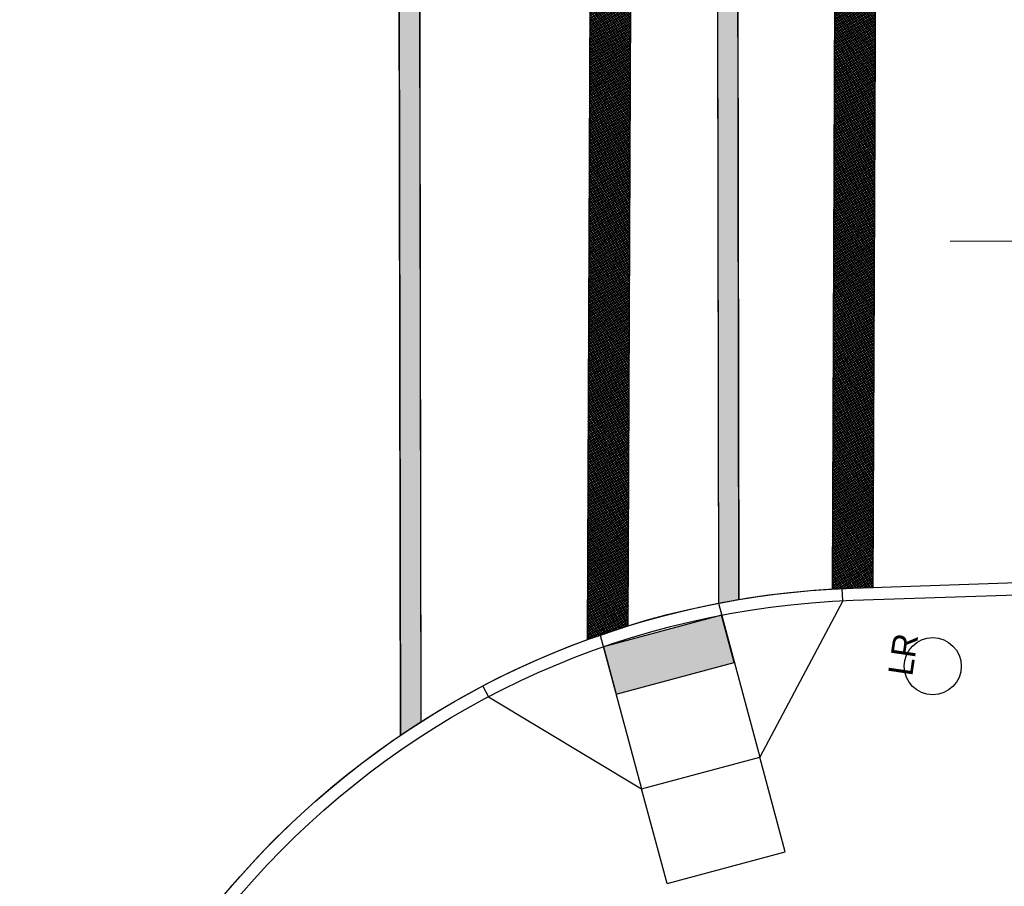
# Model space of a CAD drawing. Header units: feet. Extents: x 0 to 152508, y 0 to 59434.
# Tile 32 of 78: x 152316 to 152356, y 59298 to 59333. Entities that reach past the tile are written whole.
import ezdxf
from ezdxf import colors
from ezdxf.entities.mleader import LeaderData, LeaderLine
from ezdxf.enums import TextEntityAlignment as Align
from ezdxf.math import Vec2, Vec3

# ---------------------------------------------------------------- set-up
doc = ezdxf.new("R2010")
doc.units = ezdxf.units.FT
doc.header["$LTSCALE"] = 0.1
doc.header["$MEASUREMENT"] = 0
for name, color, linetype, lineweight in [('Bridge plan$0$BR_P_Slab_Object', 2, 'Continuous', 30), ('Bridge plan$0$new FSB deck grid - PV_P_Curb', 1, 'Continuous', 13), ('Bridge plan$0$PM_P_Channelizing_Line', 252, 'Continuous', 30), ('Bridge plan$0$PM_P_Crosswalk', 252, 'Continuous', 30), ('Bridge plan$0$PV_P_Curb_Ramp', 252, 'Continuous', 13), ('Bridge plan$0$PV_P_EOP_Br', 252, 'Continuous', 30), ('Bridge plan$0$VG_P_Cells', 252, 'Continuous', 13)]:
    doc.layers.add(name, color=color, linetype=linetype, lineweight=lineweight)
doc.layers.add('Bridge plan$0$SC_Scratch1', color=252, linetype='Continuous', lineweight=0, plot=False)
doc.layers.add('Trellis Base$0$L-ANNO-NOTE', color=30, linetype='Continuous')
doc.styles.add('Bridge plan$0$Slanted-Normal LS 0.50', font='font31.shx', dxfattribs={"height": 0.14})
doc.styles.add('Trellis Base$0$ARIAL', font='arial.ttf', dxfattribs={"width": 0.9})

# ---------------------------------------------------------------- blocks, each defined once
blk = doc.blocks.new('Bridge plan')
at = {"layer": 'Bridge plan$0$PM_P_Crosswalk', "lineweight": -3}
h = blk.add_hatch(color=256, dxfattribs=at)
edge = h.paths.add_edge_path()
edge.add_line((1828083.424300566, 711566.0975910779), (1828083.510560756, 711510.6849380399))
edge.add_arc((1828090.169735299, 711476.324271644), 35.00000001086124, 99.58201833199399, 100.9680821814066, ccw=False)
edge.add_line((1828084.343660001, 711510.8359631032), (1828084.257880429, 711565.9398714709))
edge.add_arc((1828092.206627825, 711610.232279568), 45.00000000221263, 258.7457642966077, 259.8259579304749, ccw=False)
at = {"layer": 'Bridge plan$0$PV_P_Curb_Ramp', "lineweight": -3}
h = blk.add_hatch(dxfattribs=at)
h.set_pattern_fill('DGN_TDOMEP', color=256, scale=0.9999999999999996, angle=197.3592248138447, style=0, pattern_type=2)
h.set_pattern_definition([(316.7221868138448, (1828080.483037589, 711504.9416820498), (2.313635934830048, -2.149259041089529), [0.03595199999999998, -7.154459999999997]), (17.35922481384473, (1828080.509212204, 711504.9170359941), (-0.1168584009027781, 0.3738277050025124), [0.03721599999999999, -0.3545339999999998]), (75.34836281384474, (1828080.544733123, 711504.9281398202), (0.3972389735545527, 1.355248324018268), [0.03695199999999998, -3.658244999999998]), (137.8300968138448, (1828080.554080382, 711504.9638900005), (-1.706012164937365, 1.518487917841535), [0.03862599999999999, -7.686669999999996]), (197.3592248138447, (1828080.525451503, 711504.9898213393), (0.1168584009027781, -0.3738277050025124), [0.03721599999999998, -0.3545339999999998]), (259.4569128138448, (1828080.489930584, 711504.9787175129), (-0.1401905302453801, -0.8645381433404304), [0.03767099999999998, -7.496538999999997]), (316.7221868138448, (1828080.541466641, 711504.7547686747), (2.313635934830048, -2.149259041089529), [0.03595199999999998, -7.154459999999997]), (17.35922481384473, (1828080.567641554, 711504.7301216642), (-0.1168584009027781, 0.3738277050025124), [0.03721599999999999, -0.3545339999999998]), (75.34836281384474, (1828080.603162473, 711504.7412254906), (0.3972389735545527, 1.355248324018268), [0.03695199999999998, -3.658244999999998]), (137.8300968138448, (1828080.612509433, 711504.7769766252), (-1.706012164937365, 1.518487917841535), [0.03862599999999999, -7.686669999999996]), (197.3592248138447, (1828080.583880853, 711504.8029070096), (0.1168584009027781, -0.3738277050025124), [0.03721599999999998, -0.3545339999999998]), (259.4569128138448, (1828080.548359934, 711504.7918031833), (-0.1401905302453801, -0.8645381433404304), [0.03767099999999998, -7.496538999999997]), (316.7221868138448, (1828080.296084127, 711504.8832404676), (2.313635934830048, -2.149259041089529), [0.03595199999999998, -7.154459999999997]), (17.35922481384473, (1828080.322258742, 711504.858594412), (-0.1168584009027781, 0.3738277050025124), [0.03721599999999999, -0.3545339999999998]), (75.34836281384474, (1828080.357779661, 711504.8696982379), (0.3972389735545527, 1.355248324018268), [0.03695199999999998, -3.658244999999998]), (137.8300968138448, (1828080.36712692, 711504.9054484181), (-1.706012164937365, 1.518487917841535), [0.03862599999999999, -7.686669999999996]), (197.3592248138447, (1828080.338498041, 711504.9313797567), (0.1168584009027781, -0.3738277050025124), [0.03721599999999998, -0.3545339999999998]), (259.4569128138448, (1828080.302977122, 711504.9202759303), (-0.1401905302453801, -0.8645381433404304), [0.03767099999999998, -7.496538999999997]), (316.7221868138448, (1828080.354513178, 711504.6963270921), (2.313635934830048, -2.149259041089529), [0.03595199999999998, -7.154459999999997]), (17.35922481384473, (1828080.380688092, 711504.6716800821), (-0.1168584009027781, 0.3738277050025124), [0.03721599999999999, -0.3545339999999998]), (75.34836281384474, (1828080.416209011, 711504.682783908), (0.3972389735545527, 1.355248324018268), [0.03695199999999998, -3.658244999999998]), (137.8300968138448, (1828080.425555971, 711504.7185350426), (-1.706012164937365, 1.518487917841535), [0.03862599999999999, -7.686669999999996]), (197.3592248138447, (1828080.396927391, 711504.744465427), (0.1168584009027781, -0.3738277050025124), [0.03721599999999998, -0.3545339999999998]), (259.4569128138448, (1828080.361406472, 711504.7333616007), (-0.1401905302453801, -0.8645381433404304), [0.03767099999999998, -7.496538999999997]), (322.9026678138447, (1828080.560162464, 711504.7606129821), (1.589154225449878, -1.144659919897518), [0.01684699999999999, -3.352638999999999]), (17.35922481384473, (1828080.573600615, 711504.750450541), (-0.1168584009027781, 0.3738277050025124), [0.01566999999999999, -0.3760799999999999]), (77.60909281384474, (1828080.588556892, 711504.7551258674), (0.5374291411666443, 2.219786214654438), [0.01578899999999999, -3.142093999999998]), (133.9291518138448, (1828080.591944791, 711504.7705481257), (-0.4907647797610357, 0.2569444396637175), [0.01751699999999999, -0.8583139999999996]), (197.3592248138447, (1828080.57979252, 711504.7831629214), (0.1168584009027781, -0.3738277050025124), [0.01566999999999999, -0.3760799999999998]), (255.3483628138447, (1828080.564836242, 711504.778487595), (-0.3972389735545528, -1.355248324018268), [0.01847599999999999, -3.676720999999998]), (322.9026678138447, (1828080.373209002, 711504.7021713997), (1.589154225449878, -1.144659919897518), [0.01684699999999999, -3.352638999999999]), (17.35922481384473, (1828080.386647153, 711504.6920089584), (-0.1168584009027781, 0.3738277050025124), [0.01566999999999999, -0.3760799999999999]), (77.60909281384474, (1828080.40160343, 711504.6966842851), (0.5374291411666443, 2.219786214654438), [0.01578899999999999, -3.142093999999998]), (133.9291518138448, (1828080.404991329, 711504.7121065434), (-0.4907647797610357, 0.2569444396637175), [0.01751699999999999, -0.8583139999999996]), (197.3592248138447, (1828080.392839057, 711504.7247213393), (0.1168584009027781, -0.3738277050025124), [0.01566999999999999, -0.3760799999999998]), (255.3483628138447, (1828080.37788278, 711504.7200460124), (-0.3972389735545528, -1.355248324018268), [0.01847599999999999, -3.676720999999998]), (322.9026678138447, (1828080.31477995, 711504.8890847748), (1.589154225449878, -1.144659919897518), [0.01684699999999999, -3.352638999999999]), (17.35922481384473, (1828080.328217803, 711504.8789232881), (-0.1168584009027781, 0.3738277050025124), [0.01566999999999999, -0.3760799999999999]), (77.60909281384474, (1828080.34317408, 711504.883598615), (0.5374291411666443, 2.219786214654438), [0.01578899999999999, -3.142093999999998]), (133.9291518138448, (1828080.346562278, 711504.8990199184), (-0.4907647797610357, 0.2569444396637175), [0.01751699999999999, -0.8583139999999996]), (197.3592248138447, (1828080.334409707, 711504.911635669), (0.1168584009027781, -0.3738277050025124), [0.01566999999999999, -0.3760799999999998]), (255.3483628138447, (1828080.319453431, 711504.9069603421), (-0.3972389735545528, -1.355248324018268), [0.01847599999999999, -3.676720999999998]), (322.9026678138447, (1828080.501733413, 711504.9475263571), (1.589154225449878, -1.144659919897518), [0.01684699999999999, -3.352638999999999]), (17.35922481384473, (1828080.515171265, 711504.9373648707), (-0.1168584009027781, 0.3738277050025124), [0.01566999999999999, -0.3760799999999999]), (77.60909281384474, (1828080.530127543, 711504.9420401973), (0.5374291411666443, 2.219786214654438), [0.01578899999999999, -3.142093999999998]), (133.9291518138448, (1828080.53351574, 711504.957461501), (-0.4907647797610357, 0.2569444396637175), [0.01751699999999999, -0.8583139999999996]), (197.3592248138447, (1828080.52136317, 711504.9700772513), (0.1168584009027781, -0.3738277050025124), [0.01566999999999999, -0.3760799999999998]), (255.3483628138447, (1828080.506406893, 711504.9654019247), (-0.3972389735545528, -1.355248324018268), [0.01847599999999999, -3.676720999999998])])
h.paths.add_polyline_path([(1828083.640780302, 711510.2008527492), (1828078.812643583, 711508.9012005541), (1828079.33250446, 711506.969945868), (1828084.160641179, 711508.2695980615)])
at = {"layer": 'Bridge plan$0$SC_Scratch1', "lineweight": -3}
h = blk.add_hatch(dxfattribs=at)
h.set_pattern_fill('CROSSHATCH', color=256, scale=0.01, angle=81.7392783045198, style=0, pattern_type=2)
h.set_pattern_definition([(126.7392783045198, (1828078.160261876, 711509.1993769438), (-0.06410926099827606, -0.04785397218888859), []), (36.73927830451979, (1828078.160261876, 711509.1993769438), (-0.04785397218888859, 0.06410926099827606), [])])
h.paths.add_polyline_path([(1828078.160261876, 711509.1993769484), (1828079.829193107, 711509.7618730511), (1828080.064567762, 711566.9013393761), (1828078.400018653, 711567.4026456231)])
h = blk.add_hatch(dxfattribs=at)
h.set_pattern_fill('CROSSHATCH', color=256, scale=0.01, angle=81.7392783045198, style=0, pattern_type=2)
h.set_pattern_definition([(126.7392783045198, (1828090.058037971, 711565.2955727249), (-0.06410926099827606, -0.04785397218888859), []), (36.73927830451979, (1828090.058037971, 711565.2955727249), (-0.04785397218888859, 0.06410926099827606), [])])
h.paths.add_polyline_path([(1828090.058037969, 711565.2955727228), (1828089.480847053, 711565.3149096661), (1828088.391830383, 711565.3942675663), (1828088.168864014, 711511.2670321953), (1828088.701282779, 711511.2934530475), (1828089.003857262, 711511.3048481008), (1828089.395851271, 711511.3179129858), (1828089.835748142, 711511.3325744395)])
at = {"layer": 'Bridge plan$0$BR_P_Slab_Object', "lineweight": -3}
blk.add_line((1828089.003857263, 711511.3048481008), (1828097.979322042, 711511.603994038), dxfattribs=at)
at = {"layer": 'Bridge plan$0$BR_P_Slab_Object', "lineweight": -3, "extrusion": (0, 0, -1)}
blk.add_arc((-1828090.169735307, 711476.3242716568), 34.99999999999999, 7.36280030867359, 88.0910785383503, dxfattribs=at)
at = {"layer": 'Bridge plan$0$new FSB deck grid - PV_P_Curb', "lineweight": -3, "flags": 128}
blk.add_lwpolyline([(1828055.540194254, 711471.0040055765), (1828055.678605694, 711477.106561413, -0.3979067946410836), (1828089.020512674, 711510.8051255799), (1828097.788985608, 711511.0973726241), (1828106.051032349, 711503.3682987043), (1828170.577748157, 711505.5189288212), (1828178.306822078, 711513.7809755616), (1828178.672675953, 711513.7931692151, -0.4294485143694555), (1828209.150341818, 711483.7662739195, -0.037111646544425), (1828208.745939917, 711479.4118610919), (1828207.966893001, 711474.7845801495)], format="xyb", dxfattribs=at)
at = {"layer": 'Bridge plan$0$PM_P_Channelizing_Line', "lineweight": -3}
blk.add_line((1828179.068415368, 711525.9495900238), (1828092.980662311, 711525.4488474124), dxfattribs=at)
at = {"layer": 'Bridge plan$0$PM_P_Crosswalk', "lineweight": -3}
for p, q in [((1828071.254161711, 711568.3186190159), (1828071.351429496, 711505.8348014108)), ((1828070.422383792, 711567.3187882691), (1828070.518947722, 711505.2871193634)), ((1828083.424300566, 711566.0975910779), (1828083.510560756, 711510.6849380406)), ((1828084.257880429, 711565.9398714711), (1828084.343660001, 711510.8359631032)), ((1828071.351429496, 711505.8348014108), (1828070.518947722, 711505.2871193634))]:
    blk.add_line(p, q, dxfattribs=at)
at = {"layer": 'Bridge plan$0$PM_P_Crosswalk', "lineweight": -3, "flags": 128}
blk.add_lwpolyline([(1828071.351429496, 711505.8348014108), (1828070.518947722, 711505.2871193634), (1828070.422383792, 711567.3187882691), (1828071.255718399, 711567.3186186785)], close=True, dxfattribs=at)
blk.add_lwpolyline([(1828083.424300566, 711566.0975910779), (1828083.510560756, 711510.6849380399, -0.006047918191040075), (1828084.343660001, 711510.8359631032), (1828084.257880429, 711565.9398714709, -0.00471326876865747)], format="xyb", close=True, dxfattribs=at)
at = {"layer": 'Bridge plan$0$PM_P_Crosswalk', "lineweight": -3}
blk.add_solid([(1828071.351429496, 711505.8348014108), (1828070.518947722, 711505.2871193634), (1828071.255718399, 711567.3186186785), (1828070.422383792, 711567.3187882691)], dxfattribs=at)
at = {"layer": 'Bridge plan$0$PV_P_Curb_Ramp', "lineweight": -3}
for p, q in [((1828088.595822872, 711510.7883515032), (1828088.573012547, 711511.2878309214)), ((1828083.510560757, 711510.6849380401), (1828085.199924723, 711504.4048036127)), ((1828088.595822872, 711510.7883515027), (1828085.199924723, 711504.4048036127)), ((1828078.682383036, 711509.3854382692), (1828080.371788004, 711503.1051514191)), ((1828073.885776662, 711507.305438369), (1828074.118404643, 711506.8628502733)), ((1828074.118404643, 711506.8628502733), (1828080.371788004, 711503.1051514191)), ((1828080.371788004, 711503.1051514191), (1828085.199924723, 711504.4048036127)), ((1828086.239646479, 711500.5422942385), (1828085.199924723, 711504.4048036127)), ((1828081.41150976, 711499.2426420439), (1828080.371788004, 711503.1051514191)), ((1828081.41150976, 711499.2426420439), (1828086.239646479, 711500.5422942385))]:
    blk.add_line(p, q, dxfattribs=at)
at = {"layer": 'Bridge plan$0$PV_P_Curb_Ramp', "lineweight": -3, "flags": 128}
blk.add_lwpolyline([(1828083.640780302, 711510.2008527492), (1828078.812643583, 711508.9012005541), (1828079.33250446, 711506.969945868), (1828084.160641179, 711508.2695980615), (1828083.640780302, 711510.2008527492)], dxfattribs=at)
at = {"layer": 'Bridge plan$0$PV_P_EOP_Br', "lineweight": -3}
blk.add_line((1828089.003857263, 711511.3048481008), (1828097.979322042, 711511.603994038), dxfattribs=at)
at = {"layer": 'Bridge plan$0$PV_P_EOP_Br', "lineweight": -3, "extrusion": (0, 0, -1)}
for start in [1.299296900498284, 7.36280030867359]:
    blk.add_arc((-1828090.169735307, 711476.3242716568), 34.99999999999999, start, 88.0910785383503, dxfattribs=at)
at = {"layer": 'Bridge plan$0$SC_Scratch1', "lineweight": -3}
for p, q in [((1828078.160261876, 711509.199376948), (1828078.400018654, 711567.4026456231)), ((1828079.829193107, 711509.7618730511), (1828080.064567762, 711566.9013393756)), ((1828088.168864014, 711511.2670321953), (1828088.391830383, 711565.3942675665)), ((1828089.835748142, 711511.3325744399), (1828090.05798867, 711565.2836049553))]:
    blk.add_line(p, q, dxfattribs=at)
at = {"layer": 'Bridge plan$0$SC_Scratch1', "lineweight": -3, "flags": 128}
for points in [[(1828078.160261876, 711509.1993769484), (1828079.829193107, 711509.7618730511), (1828080.064567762, 711566.9013393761), (1828078.400018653, 711567.4026456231)], [(1828090.058037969, 711565.2955727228), (1828089.480847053, 711565.3149096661), (1828088.391830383, 711565.3942675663), (1828088.168864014, 711511.2670321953), (1828088.701282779, 711511.2934530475), (1828089.003857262, 711511.3048481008), (1828089.395851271, 711511.3179129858), (1828089.835748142, 711511.3325744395)]]:
    blk.add_lwpolyline(points, close=True, dxfattribs=at)
at = {"layer": 'Bridge plan$0$VG_P_Cells', "lineweight": -3}
blk.add_circle((1828092.264314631, 711508.1148569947), 1.16667, dxfattribs=at)
at = {"layer": 'Bridge plan$0$VG_P_Cells', "lineweight": -3, "style": 'Bridge plan$0$Slanted-Normal LS 0.50'}
blk.add_text('LR', height=0.9999999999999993, rotation=81.62882522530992, dxfattribs=at).set_placement((1828091.056826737, 711508.5947210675), align=Align.MIDDLE_CENTER)
blk = doc.blocks.new('Trellis Base')
blk.add_blockref('Bridge plan', (-1675739.0632623, -652201.2630976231))
at = {"layer": 'Trellis Base$0$L-ANNO-NOTE'}
ml = blk.add_multileader_mtext('Standard', dxfattribs=at)
ml.set_content('W. LIVINGSTON AVENUE', color=11, style='Trellis Base$0$ARIAL')
ml.set_leader_properties()
ml.build(insert=Vec2(0, 0))
ml.multileader.update_dxf_attribs({"has_dogleg": 0, "dogleg_length": 0.36, "arrow_head_size": 1.25, "scale": 10})
ctx = ml.context
ctx.base_point, ctx.scale, ctx.char_height, ctx.arrow_head_size, ctx.landing_gap_size, ctx.plane_origin, ctx.plane_x_axis, ctx.plane_y_axis = Vec3(152493.4333448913, 59387.86988106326), 10, 1.25, 1.25, 0.5, Vec3(152496.4817137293, 59382.31385021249), Vec3(0.2347390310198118, 0.9720584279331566), Vec3(-0.9720584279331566, 0.2347390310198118)
notes = []
notes.append((ctx, [(0, (0, 0, 0), (0, 0), (1, 0), 1, [])]))
ctx.mtext.insert, ctx.mtext.text_direction, ctx.mtext.rotation, ctx.mtext.flow_direction = Vec3(152492.9328174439, 59388.50512407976), Vec3(0.2347390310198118, 0.9720584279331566), 1.333846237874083, 5
ml = blk.add_multileader_mtext('Standard', dxfattribs=at)
ml.set_content('S. FRONT STREET', color=11, style='Trellis Base$0$ARIAL')
ml.set_leader_properties()
ml.build(insert=Vec2(0, 0))
ml.multileader.update_dxf_attribs({"has_dogleg": 0, "dogleg_length": 0.36, "arrow_head_size": 1.25, "scale": 10})
ctx = ml.context
ctx.base_point, ctx.scale, ctx.char_height, ctx.arrow_head_size, ctx.landing_gap_size, ctx.plane_origin = Vec3(152391.6984540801, 59316.60244546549), 10, 1.25, 1.25, 0.5, Vec3(152387.0132386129, 59312.33503554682)
notes.append((ctx, [(0, (0, 0, 0), (0, 0), (1, 0), 1, [])]))
ctx.mtext.insert, ctx.mtext.flow_direction = Vec3(152392.1984540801, 59317.23810371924), 5
for ctx, leaders in notes:
    for number, flags, end, landing, length, lines in leaders:
        leader = LeaderData()
        leader.index, (leader.has_last_leader_line, leader.has_dogleg_vector, leader.attachment_direction) = number, flags
        leader.last_leader_point, leader.dogleg_vector, leader.dogleg_length = Vec3(end), Vec3(landing), length
        for number, points, colour, breaks in lines:
            line = LeaderLine()
            line.index, line.vertices, line.color, line.breaks = number, Vec3.list(points), colors.encode_raw_color(colour), breaks
            leader.lines.append(line)
        ctx.leaders.append(leader)

msp = doc.modelspace()

# ---------------------------------------------------------------- block references
msp.add_blockref('Trellis Base', (0, 0))

doc.saveas('drawing.dxf')
